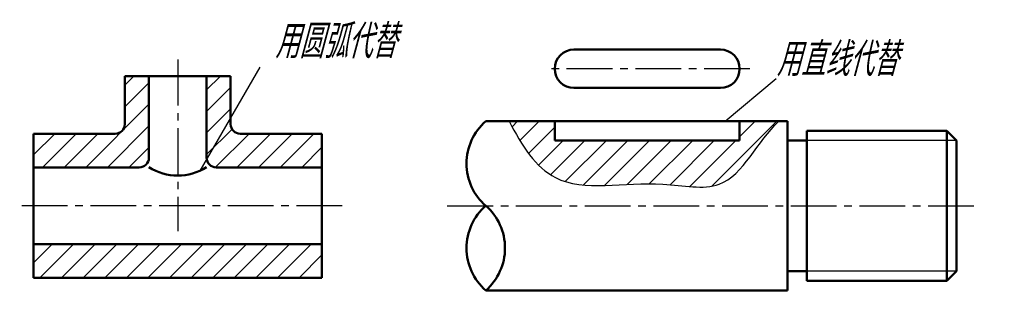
# Model space of a CAD drawing. Header units: millimetres. Extents: x 1095 to 1198, y -60 to -32.
import ezdxf

# ---------------------------------------------------------------- set-up
doc = ezdxf.new("R2010")
doc.units = ezdxf.units.MM
doc.header["$LTSCALE"] = 0.5
doc.linetypes.add('CENTER2', pattern=[28.575, 19.05, -3.175, 3.175, -3.175])
for name, color, linetype in [('剖面线层', 7, 'Continuous'), ('尺寸层', 221, 'Continuous'), ('细实线层', 7, 'Continuous')]:
    doc.layers.add(name, color=color, linetype=linetype)
for name, color, linetype, lineweight in [('文字层', 227, 'Continuous', 20), ('点画线层', 3, 'CENTER2', 25), ('粗实线层', 7, 'Continuous', 50)]:
    doc.layers.add(name, color=color, linetype=linetype, lineweight=lineweight)
doc.styles.add('工程斜体', font='gbeitc.shx', dxfattribs={"bigfont": 'gbcbig.shx'})

# ---------------------------------------------------------------- blocks, each defined once
blk = doc.blocks.new('hj')
at = {"layer": '剖面线层', "ltscale": 0.5}
h = blk.add_hatch(dxfattribs=at)
h.set_pattern_fill('ANSI31', scale=0.5, style=0)
h.set_pattern_definition([(45, (-1143.6207, 42.2052), (-1.122532, 1.122532), [])])
h.paths.add_polyline_path([(-47.03, -1.3), (-47.03, -4.8), (-36.03, -4.8, 0.414214), (-35.03, -3.8), (-35.03, 4.7), (-37.53, 4.7), (-37.53, -0.3, -0.414214), (-38.53, -1.3)])
h.paths.add_polyline_path([(-17.03, -4.8), (-17.03, -1.3), (-25.53, -1.3, -0.414214), (-26.53, -0.3), (-26.53, 0.34), (-29.02, -3.97, 0.365956), (-28.03, -4.8)])
h.paths.add_polyline_path([(-29.03, -3.8, 0.041906), (-29.02, -3.97), (-26.53, 0.34), (-26.53, 4.7), (-29.03, 4.7)])
h.paths.add_polyline_path([(-17.03, -16.3), (-17.03, -12.8), (-47.03, -12.8), (-47.03, -16.3)])
h = blk.add_hatch(dxfattribs=at)
h.set_pattern_fill('ANSI31', scale=0.5, style=0)
h.set_pattern_definition([(45, (-1164.1343, 42.2052), (-1.122532, 1.122532), [])])
edge = h.paths.add_edge_path()
edge.add_line((7.17, -2), (7.17, 0))
edge.add_line((7.17, 0), (2.42, 0))
edge.add_spline(control_points=[(2.42, 0), (3.75, -2.54), (7.29, -8.11), (16.54, -5.75), (25.84, -7.9), (28.25, -2.09), (30.47, 0)], knot_values=[2.023329, 2.023329, 2.023329, 2.023329, 9.806851, 21.00758, 26.845982, 35.835797, 35.835797, 35.835797, 35.835797], degree=3, periodic=0)
edge.add_line((30.47, 0), (26.4, 0))
edge.add_line((26.4, 0), (26.4, -2))
edge.add_line((26.4, -2), (7.17, -2))
at = {"layer": '尺寸层', "color": 7, "ltscale": 0.5}
for p, q in [((-29.7, -5.16), (-23.47, 5.63)), ((24.9, 0), (30.21, 4.46))]:
    blk.add_line(p, q, dxfattribs=at)
at = {"layer": '点画线层', "color": 7, "ltscale": 0.5}
for p, q in [((-32.03, 6.41), (-32.03, -11.44)), ((27.46, 5.46), (6.31, 5.46)), ((-14.92, -8.8), (-48.47, -8.8)), ((-4, -8.8), (51.13, -8.8))]:
    blk.add_line(p, q, dxfattribs=at)
at = {"layer": '粗实线层', "color": 7, "ltscale": 0.5}
for p, q in [((24.4, 7.46), (9.17, 7.46)), ((-26.53, 4.7), (-37.53, 4.7)), ((-37.53, 4.7), (-37.53, -0.3)), ((-35.03, 4.7), (-35.03, -3.8)), ((-29.03, 4.7), (-29.03, -3.8)), ((-26.53, 4.7), (-26.53, -0.3)), ((24.4, 3.46), (9.17, 3.46)), ((0, 0), (31.38, 0)), ((7.17, -2), (7.17, 0)), ((26.4, -2), (26.4, 0)), ((31.38, 0), (31.38, -17.6)), ((33.38, -8.8), (33.38, -1)), ((33.38, -1), (47.94, -1)), ((48.94, -2), (47.94, -1)), ((47.94, -1), (47.94, -8.8)), ((-38.53, -1.3), (-47.03, -1.3)), ((-47.03, -16.3), (-47.03, -1.3)), ((-17.03, -1.3), (-25.53, -1.3)), ((-17.03, -16.3), (-17.03, -1.3)), ((26.4, -2), (7.17, -2)), ((31.38, -2), (33.38, -2)), ((48.94, -2), (48.94, -8.8)), ((-36.03, -4.8), (-47.03, -4.8)), ((-17.03, -4.8), (-28.03, -4.8)), ((33.38, -8.8), (33.38, -16.6)), ((47.94, -16.6), (47.94, -8.8)), ((48.94, -15.6), (48.94, -8.8)), ((-17.03, -12.8), (-47.03, -12.8)), ((-17.03, -16.3), (-47.03, -16.3)), ((31.38, -15.6), (33.38, -15.6)), ((48.94, -15.6), (47.94, -16.6)), ((33.38, -16.6), (47.94, -16.6)), ((0, -17.6), (31.38, -17.6))]:
    blk.add_line(p, q, dxfattribs=at)
for centre, radius, start, end in [((9.17, 5.46), 2, 90, 270), ((24.4, 5.46), 2, 270, 90), ((3.86, -4.4), 5.86, 131.2926, 228.7074), ((-38.53, -0.3), 1, 270, 0), ((-25.53, -0.3), 1, 180, 270), ((-36.03, -3.8), 1, 270, 0), ((-28.03, -3.8), 1, 180, 270), ((-32.03, 0.01), 5.66, 238.022, 301.978), ((3.86, -13.2), 5.86, 131.2926, 228.7074), ((-3.86, -13.2), 5.86, 311.2926, 48.7074)]:
    blk.add_arc(centre, radius, start, end, dxfattribs=at)
at = {"layer": '细实线层', "color": 7, "ltscale": 0.5}
for p, q in [((48.94, -2), (33.38, -2)), ((48.94, -15.6), (33.38, -15.6))]:
    blk.add_line(p, q, dxfattribs=at)
blk.add_open_spline([(2.42, 0), (3.75, -2.54), (7.29, -8.11), (16.54, -5.75), (25.84, -7.9), (28.25, -2.09), (30.47, 0)], degree=3, knots=[2.023329, 2.023329, 2.023329, 2.023329, 9.806851, 21.00758, 26.845982, 35.835797, 35.835797, 35.835797, 35.835797], dxfattribs=at)
at = {"layer": '文字层', "color": 7, "ltscale": 0.5, "char_height": 3.5, "width": 13.9217, "attachment_point": 1, "style": '工程斜体'}
for s, insert in [('用圆弧代替', (-21.94, 10.05)), ('用直线代替', (30.21, 8.19))]:
    blk.add_mtext(s, dxfattribs=dict(at, insert=insert))

msp = doc.modelspace()

# ---------------------------------------------------------------- block references
at = {"layer": '剖面线层'}
msp.add_blockref('hj', (1143.62, -42.21), dxfattribs=at)

doc.saveas('drawing.dxf')
